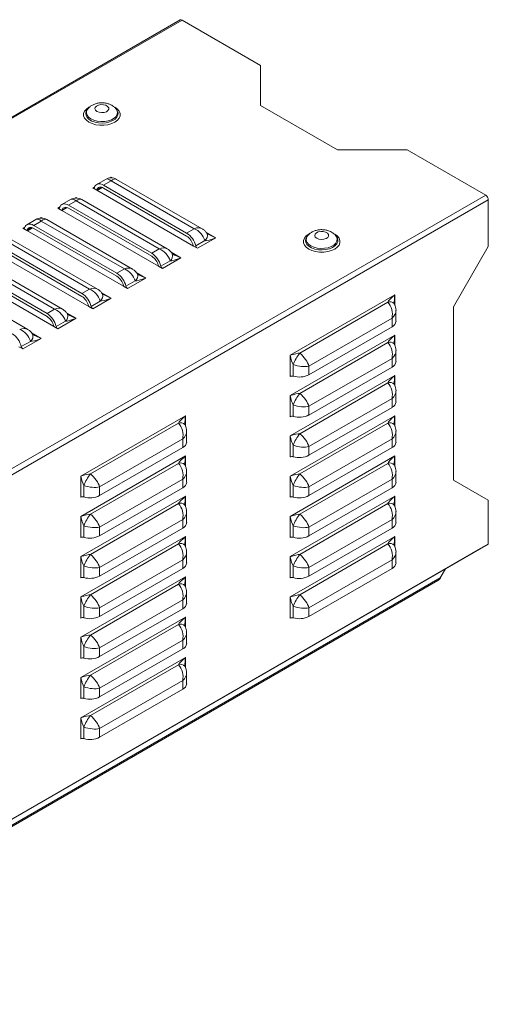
# Model space of a CAD drawing. Header units: millimetres. Extents: x -191 to 546, y -208 to 502.
# Tile 6 of 8: x 356 to 546, y -190 to 209. Entities that reach past the tile are written whole.
import ezdxf

# ---------------------------------------------------------------- set-up
doc = ezdxf.new("R2010")
doc.units = ezdxf.units.MM

msp = doc.modelspace()

# ---------------------------------------------------------------- linework, layer by layer
at = {"color": 7, "linetype": 'Continuous', "lineweight": 15}
for p, q in [((420.82, 209.06), (103.33, 25.78)), ((104.08, 25.7), (421.57, 208.99)), ((421.57, 208.99), (453.39, 190.62)), ((453.39, 190.62), (453.39, 174.29)), ((383.04, 172.57), (382.95, 172.46)), ((383.3, 172.91), (383.04, 172.57)), ((395.04, 172.57), (394.78, 172.91)), ((453.39, 174.29), (484.5, 156.33)), ((484.5, 156.33), (512.78, 156.33)), ((512.78, 156.33), (544.6, 137.96)), ((390.5, 144.39), (386.95, 142.34)), ((392.75, 143.83), (389.7, 142.07)), ((426.43, 124.39), (392.75, 143.83)), ((429.68, 124.37), (395, 144.39)), ((386.95, 139.98), (385.33, 140.92)), ((386.95, 139.98), (426.13, 117.36)), ((387.12, 139.88), (389.2, 141.08)), ((389.7, 142.07), (423.38, 122.63)), ((389.7, 140.84), (423.38, 121.4)), ((227.11, -45.32), (544.6, 137.96)), ((228.17, -47.16), (545.66, 136.12)), ((376.36, 136.23), (372.81, 134.18)), ((415.54, 116.21), (380.86, 136.23)), ((545.66, 136.12), (545.66, 117.14)), ((372.81, 131.82), (371.19, 132.76)), ((372.81, 131.82), (411.99, 109.2)), ((372.98, 131.72), (375.06, 132.92)), ((378.61, 135.67), (375.56, 133.91)), ((375.56, 133.91), (409.24, 114.46)), ((375.56, 132.68), (409.24, 113.24)), ((412.29, 116.22), (378.61, 135.67)), ((362.22, 128.06), (358.67, 126.01)), ((401.4, 108.04), (366.72, 128.06)), ((358.66, 123.66), (357.04, 124.59)), ((358.84, 123.56), (360.91, 124.75)), ((364.47, 127.5), (361.42, 125.74)), ((361.42, 125.74), (395.1, 106.3)), ((361.42, 124.52), (395.1, 105.07)), ((398.15, 108.06), (364.47, 127.5)), ((423.38, 122.63), (426.43, 124.39)), ((387.26, 99.88), (352.58, 119.9)), ((358.66, 123.66), (397.85, 101.03)), ((435.18, 120.71), (427.75, 116.43)), ((431.7, 122.35), (431.66, 122.42)), ((472.13, 121.14), (472.05, 121.03)), ((472.39, 121.48), (472.13, 121.14)), ((484.14, 121.14), (483.88, 121.48)), ((347.27, 117.58), (380.95, 98.13)), ((347.27, 116.35), (380.95, 96.91)), ((384.01, 99.9), (350.33, 119.34)), ((409.24, 114.46), (412.29, 116.22)), ((427.75, 116.43), (426.13, 117.36)), ((430.81, 119.53), (427.08, 117.38)), ((545.66, 117.14), (531.52, 92.64)), ((344.52, 115.49), (383.71, 92.87)), ((421.04, 112.55), (413.61, 108.26)), ((417.56, 114.19), (417.52, 114.26)), ((333.13, 109.41), (366.81, 89.97)), ((333.13, 108.19), (366.81, 88.74)), ((369.86, 91.73), (336.18, 111.17)), ((373.11, 91.71), (338.43, 111.74)), ((395.1, 106.3), (398.15, 108.06)), ((413.61, 108.26), (411.99, 109.2)), ((416.66, 111.37), (412.94, 109.22)), ((330.38, 107.33), (369.57, 84.71)), ((406.89, 104.38), (399.47, 100.1)), ((403.42, 106.02), (403.38, 106.09)), ((358.97, 83.55), (324.29, 103.57)), ((380.95, 98.13), (384.01, 99.9)), ((399.47, 100.1), (397.85, 101.03)), ((402.52, 103.2), (398.8, 101.05)), ((392.75, 96.22), (385.33, 91.93)), ((389.28, 97.86), (389.23, 97.93)), ((465.41, 73.05), (507.83, 97.54)), ((385.33, 91.93), (383.71, 92.87)), ((388.38, 95.04), (384.66, 92.89)), ((469.26, 73.93), (504.96, 94.54)), ((531.52, 92.64), (531.52, 22.42)), ((366.81, 89.97), (369.86, 91.73)), ((378.61, 88.06), (371.19, 83.77)), ((375.13, 89.69), (375.09, 89.76)), ((506.64, 88.13), (472.96, 68.69)), ((506.64, 84.61), (506.64, 88.13)), ((508.25, 86.85), (508.25, 91.24)), ((371.19, 83.77), (369.57, 84.71)), ((374.24, 86.87), (370.51, 84.72)), ((506.64, 84.61), (472.96, 65.17)), ((364.47, 79.89), (357.04, 75.61)), ((360.99, 81.53), (360.95, 81.6)), ((465.41, 56.72), (507.83, 81.21)), ((357.04, 75.61), (355.42, 76.54)), ((360.1, 78.71), (356.37, 76.56)), ((469.26, 57.6), (504.96, 78.21)), ((465.41, 64.48), (465.41, 73.05)), ((508.25, 70.52), (508.25, 74.91)), ((466.57, 64.58), (466.57, 69.27)), ((506.64, 71.8), (472.96, 52.36)), ((472.96, 68.69), (472.96, 65.17)), ((506.64, 68.28), (472.96, 48.84)), ((506.64, 68.28), (506.64, 71.8)), ((465.41, 40.39), (507.83, 64.88)), ((469.26, 41.27), (504.96, 61.88)), ((465.41, 48.15), (465.41, 56.72)), ((508.25, 54.19), (508.25, 58.58)), ((466.57, 48.25), (466.57, 52.94)), ((506.64, 55.47), (472.96, 36.03)), ((472.96, 52.36), (472.96, 48.84)), ((506.64, 51.95), (472.96, 32.5)), ((506.64, 51.95), (506.64, 55.47)), ((380.55, 24.07), (422.98, 48.56)), ((465.41, 24.06), (507.83, 48.55)), ((384.41, 24.95), (420.11, 45.56)), ((469.26, 24.94), (504.96, 45.55)), ((423.4, 37.87), (423.4, 42.26)), ((465.41, 31.82), (465.41, 40.39)), ((508.25, 37.86), (508.25, 42.25)), ((421.79, 39.15), (388.11, 19.71)), ((421.79, 35.62), (421.79, 39.15)), ((466.57, 31.92), (466.57, 36.61)), ((506.64, 39.14), (472.96, 19.7)), ((472.96, 36.03), (472.96, 32.5)), ((506.64, 35.62), (506.64, 39.14)), ((380.55, 7.74), (422.98, 32.23)), ((421.79, 35.62), (388.11, 16.18)), ((465.41, 7.73), (507.83, 32.22)), ((506.64, 35.62), (472.96, 16.17)), ((384.41, 8.62), (420.11, 29.23)), ((469.26, 8.61), (504.96, 29.22)), ((380.55, 15.49), (380.55, 24.07)), ((423.4, 21.54), (423.4, 25.93)), ((465.41, 15.49), (465.41, 24.06)), ((508.25, 21.53), (508.25, 25.92)), ((381.72, 15.6), (381.72, 20.29)), ((421.79, 22.82), (388.11, 3.37)), ((421.79, 19.29), (421.79, 22.82)), ((466.57, 15.59), (466.57, 20.28)), ((506.64, 22.81), (472.96, 3.37)), ((506.64, 19.29), (506.64, 22.81)), ((531.52, 22.42), (545.66, 14.25)), ((388.11, 19.71), (388.11, 16.18)), ((421.79, 19.29), (388.11, -0.15)), ((472.96, 19.7), (472.96, 16.17)), ((506.64, 19.29), (472.96, -0.16)), ((380.55, -8.59), (422.98, 15.9)), ((384.41, -7.71), (420.11, 12.9)), ((465.41, -8.6), (507.83, 15.89)), ((469.26, -7.72), (504.96, 12.89)), ((545.66, 14.25), (545.66, -3.51)), ((423.4, 5.21), (423.4, 9.6)), ((508.25, 5.2), (508.25, 9.59)), ((380.55, -0.84), (380.55, 7.74)), ((421.79, 6.49), (388.11, -12.96)), ((421.79, 2.96), (421.79, 6.49)), ((465.41, -0.84), (465.41, 7.73)), ((506.64, 6.48), (472.96, -12.96)), ((506.64, 2.96), (506.64, 6.48)), ((381.72, -0.73), (381.72, 3.96)), ((388.11, 3.37), (388.11, -0.15)), ((421.79, 2.96), (388.11, -16.48)), ((466.57, -0.74), (466.57, 3.95)), ((472.96, 3.37), (472.96, -0.16)), ((506.64, 2.96), (472.96, -16.49)), ((228.17, -186.79), (545.66, -3.51)), ((380.55, -24.92), (422.98, -0.43)), ((384.41, -24.04), (420.11, -3.43)), ((465.41, -24.93), (507.83, -0.44)), ((469.26, -24.05), (504.96, -3.44)), ((224.99, -188.63), (542.48, -5.34)), ((423.4, -11.12), (423.4, -6.73)), ((508.25, -11.13), (508.25, -6.74)), ((542.48, -5.34), (542.48, -5.34)), ((380.55, -17.17), (380.55, -8.59)), ((421.79, -9.84), (388.11, -29.29)), ((421.79, -13.37), (421.79, -9.84)), ((465.41, -17.18), (465.41, -8.6)), ((506.64, -9.85), (472.96, -29.29)), ((506.64, -13.38), (506.64, -9.85)), ((381.72, -17.06), (381.72, -12.37)), ((388.11, -12.96), (388.11, -16.48)), ((421.79, -13.37), (388.11, -32.81)), ((466.57, -17.07), (466.57, -12.38)), ((472.96, -12.96), (472.96, -16.49)), ((506.64, -13.38), (472.96, -32.82)), ((528.34, -13.51), (526.22, -17.18)), ((227.11, -189.85), (526.22, -17.18)), ((227.55, -190.11), (525.16, -18.3)), ((380.55, -41.26), (422.98, -16.76)), ((384.41, -40.37), (420.11, -19.76)), ((423.4, -27.45), (423.4, -23.06)), ((380.55, -33.5), (380.55, -24.92)), ((421.79, -26.17), (388.11, -45.62)), ((421.79, -29.7), (421.79, -26.17)), ((465.41, -33.51), (465.41, -24.93)), ((381.72, -33.39), (381.72, -28.7)), ((388.11, -29.29), (388.11, -32.81)), ((421.79, -29.7), (388.11, -49.14)), ((466.57, -33.4), (466.57, -28.71)), ((472.96, -29.29), (472.96, -32.82)), ((380.55, -57.59), (422.98, -33.09)), ((384.41, -56.7), (420.11, -36.1)), ((423.4, -43.78), (423.4, -39.39)), ((380.55, -49.83), (380.55, -41.26)), ((421.79, -42.51), (388.11, -61.95)), ((421.79, -46.03), (421.79, -42.51)), ((381.72, -49.72), (381.72, -45.03)), ((388.11, -45.62), (388.11, -49.14)), ((421.79, -46.03), (388.11, -65.47)), ((380.55, -73.92), (422.98, -49.42)), ((384.41, -73.03), (420.11, -52.43)), ((423.4, -60.11), (423.4, -55.73)), ((380.55, -66.16), (380.55, -57.59)), ((421.79, -58.84), (388.11, -78.28)), ((421.79, -62.36), (421.79, -58.84)), ((381.72, -66.05), (381.72, -61.36)), ((388.11, -61.95), (388.11, -65.47)), ((421.79, -62.36), (388.11, -81.8)), ((380.55, -82.49), (380.55, -73.92)), ((381.72, -82.38), (381.72, -77.7)), ((388.11, -78.28), (388.11, -81.8))]:
    msp.add_line(p, q, dxfattribs=at)
at = {"color": 8, "linetype": 'Continuous', "lineweight": 15}
for p, q in [((392.36, 144.98), (392.75, 145.21)), ((392.75, 145.21), (393.15, 144.98)), ((385.33, 140.92), (386.11, 141.37)), ((387.01, 140.14), (388.83, 141.19)), ((378.21, 136.81), (378.61, 137.04)), ((378.61, 137.04), (379.01, 136.81)), ((371.19, 132.76), (371.97, 133.21)), ((372.87, 131.97), (374.69, 133.02)), ((364.07, 128.65), (364.47, 128.88)), ((364.47, 128.88), (364.86, 128.65)), ((357.04, 124.59), (357.82, 125.04)), ((358.73, 123.81), (360.55, 124.86)), ((431.23, 122.99), (435.18, 120.71)), ((417.09, 114.83), (421.04, 112.55)), ((402.95, 106.66), (406.89, 104.38)), ((388.81, 98.5), (392.75, 96.22)), ((507.83, 97.54), (507.83, 93.3)), ((374.66, 90.33), (378.61, 88.06)), ((360.52, 82.17), (364.47, 79.89)), ((507.83, 81.21), (507.83, 76.97)), ((507.83, 64.88), (507.83, 60.64)), ((422.98, 48.56), (422.98, 44.32)), ((507.83, 48.55), (507.83, 44.31)), ((422.98, 32.23), (422.98, 27.99)), ((507.83, 32.22), (507.83, 27.98)), ((422.98, 15.9), (422.98, 11.66)), ((507.83, 15.89), (507.83, 11.65)), ((422.98, -0.43), (422.98, -4.68)), ((507.83, -0.44), (507.83, -4.68)), ((422.98, -16.76), (422.98, -21.01)), ((422.98, -33.09), (422.98, -37.34)), ((422.98, -49.42), (422.98, -53.67))]:
    msp.add_line(p, q, dxfattribs=at)
at = {"color": 8, "linetype": 'Continuous', "lineweight": 15, "flags": 128}
for points in [[(384.05, 173.8), (383.78, 173.65), (382.74, 172.9), (382.01, 172.04), (381.64, 171.1), (381.64, 170.13), (382.01, 169.2), (382.74, 168.33), (383.78, 167.58), (385.08, 166.98), (386.58, 166.56), (388.21, 166.35), (389.87, 166.35), (391.5, 166.56), (393, 166.98), (394.3, 167.58), (395.34, 168.33), (396.07, 169.2), (396.44, 170.13), (396.44, 171.1), (396.07, 172.04), (395.34, 172.9), (394.3, 173.65), (394.3, 173.65)], [(382.95, 172.46), (382.69, 172.01), (382.47, 171.13), (382.6, 170.26), (383.08, 169.42), (383.88, 168.67), (384.96, 168.05), (386.26, 167.58), (387.71, 167.31), (389.23, 167.23), (390.74, 167.36), (392.16, 167.68), (393.41, 168.19), (394.43, 168.85), (395.15, 169.62), (395.55, 170.47), (395.59, 171.36), (395.28, 172.22), (395.04, 172.57)], [(394.77, 172.93), (395.04, 172.51), (395.32, 171.65), (395.23, 170.78), (394.77, 169.94), (393.99, 169.19), (392.92, 168.57), (391.62, 168.12), (390.17, 167.86), (388.66, 167.81), (387.17, 167.97), (385.79, 168.33), (384.59, 168.87), (383.66, 169.55), (383.04, 170.35), (382.76, 171.21), (382.85, 172.09), (383.31, 172.92), (383.33, 172.95)], [(473.15, 122.37), (472.87, 122.22), (471.83, 121.47), (471.11, 120.6), (470.74, 119.66), (470.74, 118.7), (471.11, 117.76), (471.83, 116.9), (472.87, 116.14), (474.18, 115.54), (475.68, 115.13), (477.3, 114.91), (478.97, 114.91), (480.59, 115.13), (482.1, 115.54), (483.4, 116.14), (484.44, 116.9), (485.16, 117.76), (485.53, 118.7), (485.53, 119.66), (485.16, 120.6), (484.44, 121.47), (483.4, 122.22), (483.4, 122.22)], [(472.05, 121.03), (471.78, 120.57), (471.56, 119.7), (471.69, 118.82), (472.17, 117.99), (472.98, 117.24), (474.06, 116.61), (475.36, 116.15), (476.81, 115.87), (478.33, 115.8), (479.84, 115.92), (481.26, 116.25), (482.51, 116.75), (483.52, 117.41), (484.25, 118.19), (484.64, 119.04), (484.69, 119.92), (484.38, 120.78), (484.14, 121.14)], [(483.86, 121.5), (484.14, 121.08), (484.41, 120.22), (484.32, 119.34), (483.87, 118.51), (483.09, 117.76), (482.01, 117.14), (480.72, 116.69), (479.27, 116.43), (477.76, 116.38), (476.26, 116.53), (474.88, 116.89), (473.69, 117.43), (472.75, 118.12), (472.13, 118.92), (471.86, 119.78), (471.95, 120.65), (472.4, 121.49), (472.42, 121.51)]]:
    msp.add_lwpolyline(points, dxfattribs=at)
at = {"color": 7, "linetype": 'Continuous', "lineweight": 15, "flags": 128}
for points in [[(387.04, 171.91), (387.9, 171.57), (388.91, 171.44), (389.94, 171.52), (390.84, 171.81), (391.51, 172.27), (391.84, 172.84), (391.79, 173.44), (391.37, 173.99), (390.64, 174.41), (389.69, 174.65), (388.65, 174.68), (387.67, 174.49), (386.87, 174.11), (386.36, 173.58), (386.22, 172.99), (386.46, 172.41), (387.04, 171.91)], [(386, 141.1), (385.96, 141), (385.9, 140.93), (385.83, 140.87), (385.74, 140.84), (385.65, 140.82), (385.55, 140.83), (385.44, 140.87), (385.33, 140.92)], [(389.7, 142.07), (389.09, 142.37), (388.5, 142.54), (387.93, 142.6), (387.41, 142.53), (386.95, 142.34), (386.55, 142.03), (386.23, 141.61), (386, 141.1)], [(389.7, 140.84), (389.26, 141.06), (388.83, 141.19), (388.42, 141.23), (388.04, 141.18), (387.7, 141.04), (387.41, 140.82), (387.18, 140.51), (387.01, 140.14)], [(371.86, 132.93), (371.82, 132.84), (371.76, 132.76), (371.69, 132.71), (371.6, 132.67), (371.51, 132.66), (371.4, 132.67), (371.3, 132.7), (371.19, 132.76)], [(375.56, 133.91), (374.95, 134.2), (374.36, 134.38), (373.79, 134.43), (373.27, 134.37), (372.81, 134.18), (372.41, 133.87), (372.09, 133.45), (371.86, 132.93)], [(375.56, 132.68), (375.12, 132.9), (374.68, 133.03), (374.27, 133.07), (373.89, 133.02), (373.56, 132.88), (373.27, 132.65), (373.04, 132.35), (372.87, 131.97)], [(357.72, 124.77), (357.67, 124.67), (357.62, 124.6), (357.54, 124.54), (357.46, 124.51), (357.36, 124.49), (357.26, 124.5), (357.15, 124.54), (357.04, 124.59)], [(361.42, 125.74), (360.81, 126.04), (360.21, 126.22), (359.65, 126.27), (359.13, 126.2), (358.66, 126.01), (358.27, 125.7), (357.95, 125.29), (357.72, 124.77)], [(361.42, 124.52), (360.97, 124.73), (360.54, 124.86), (360.13, 124.9), (359.75, 124.85), (359.42, 124.71), (359.13, 124.49), (358.9, 124.18), (358.73, 123.81)], [(476.14, 120.48), (476.99, 120.14), (478.01, 120), (479.03, 120.09), (479.94, 120.38), (480.6, 120.84), (480.93, 121.41), (480.89, 122.01), (480.47, 122.55), (479.73, 122.98), (478.78, 123.22), (477.75, 123.25), (476.76, 123.06), (475.96, 122.67), (475.46, 122.15), (475.31, 121.56), (475.55, 120.97), (476.14, 120.48)]]:
    msp.add_lwpolyline(points, dxfattribs=at)
at = {"color": 7, "linetype": 'Continuous', "lineweight": 15}
for centre, radius, start, end in [((421.13, 208.37), 0.754, 54.382, 114.3079), ((392.75, 140.49), 4.5, 59.8703, 120.4246), ((385.79, 140.54), 1.29, 334.3039, 341.6263), ((378.61, 132.33), 4.5, 59.8703, 120.4246), ((543.36, 136.02), 2.31, 2.6053, 57.3947), ((371.64, 132.38), 1.29, 334.3039, 341.6263), ((364.47, 124.17), 4.5, 59.8703, 120.4246), ((357.5, 124.22), 1.29, 334.3039, 341.6263), ((418.7, 115.4), 8.61, 13.3207, 57.0827), ((419.98, 116.14), 6.26, 13.3207, 57.0827), ((429.59, 118.44), 3.62, 193.5802, 197.2614), ((428.61, 117.74), 1.57, 193.3209, 237.0826), ((404.56, 107.23), 8.61, 13.3207, 57.0827), ((405.84, 107.98), 6.26, 13.3207, 57.0827), ((415.45, 110.27), 3.62, 193.5802, 197.2614), ((414.46, 109.58), 1.57, 193.3209, 237.0826), ((390.42, 99.07), 8.61, 13.3207, 57.0827), ((391.69, 99.82), 6.26, 13.3207, 57.0827), ((401.31, 102.11), 3.62, 193.5802, 197.2614), ((400.32, 101.41), 1.57, 193.3209, 237.0826), ((376.27, 90.9), 8.61, 13.3207, 57.0827), ((377.55, 91.65), 6.26, 13.3207, 57.0827), ((387.16, 93.94), 3.62, 193.5802, 197.2614), ((386.18, 93.25), 1.57, 193.3209, 237.0826), ((362.13, 82.74), 8.61, 13.3207, 57.0827), ((363.41, 83.49), 6.26, 13.3207, 57.0827), ((373.02, 85.78), 3.62, 193.5802, 197.2614), ((372.04, 85.09), 1.57, 193.3209, 237.0826), ((505.46, 87.16), 2.81, 294.8625, 353.8174), ((347.99, 74.58), 8.61, 13.3207, 57.0827), ((357.89, 76.92), 1.57, 193.3209, 237.0826), ((483.67, 62.51), 18.39, 141.5862, 158.4139), ((505.46, 70.83), 2.81, 294.8625, 353.8174), ((466.12, 63.08), 1.57, 73.3233, 117.0777), ((469.04, 72.84), 8.61, 253.3235, 297.0781), ((483.67, 46.18), 18.39, 141.5861, 158.414), ((505.46, 54.5), 2.81, 294.8625, 353.8174), ((466.12, 46.75), 1.57, 73.3233, 117.0777), ((469.04, 56.51), 8.61, 253.3235, 297.0781), ((483.67, 29.85), 18.39, 141.5861, 158.414), ((420.61, 38.17), 2.81, 294.8624, 353.8175), ((505.46, 38.16), 2.81, 294.8625, 353.8174), ((466.12, 30.42), 1.57, 73.3233, 117.0777), ((469.04, 40.17), 8.61, 253.3235, 297.0781), ((398.82, 13.52), 18.39, 141.5861, 158.4139), ((483.67, 13.51), 18.39, 141.5861, 158.414), ((420.61, 21.84), 2.81, 294.8624, 353.8175), ((505.46, 21.83), 2.81, 294.8625, 353.8174), ((384.19, 23.85), 8.61, 253.3237, 297.078), ((469.04, 23.84), 8.61, 253.3235, 297.0781), ((381.27, 14.1), 1.57, 73.3225, 117.079), ((466.12, 14.09), 1.57, 73.3233, 117.0777), ((398.82, -2.81), 18.39, 141.586, 158.4139), ((483.67, -2.82), 18.39, 141.5861, 158.414), ((420.61, 5.51), 2.81, 294.8624, 353.8175), ((505.46, 5.5), 2.81, 294.8625, 353.8174), ((381.27, -2.23), 1.57, 73.3225, 117.079), ((384.19, 7.52), 8.61, 253.3237, 297.078), ((466.12, -2.24), 1.57, 73.3233, 117.0777), ((469.04, 7.51), 8.61, 253.3235, 297.0781), ((398.82, -19.14), 18.39, 141.586, 158.4139), ((483.67, -19.15), 18.39, 141.5861, 158.4139), ((420.61, -10.82), 2.81, 294.8624, 353.8175), ((505.46, -10.83), 2.81, 294.8625, 353.8174), ((381.27, -18.56), 1.57, 73.3225, 117.079), ((384.19, -8.81), 8.61, 253.3237, 297.078), ((466.12, -18.57), 1.57, 73.3233, 117.0777), ((469.04, -8.82), 8.61, 253.3235, 297.0781), ((398.82, -35.47), 18.39, 141.586, 158.4139), ((420.61, -27.15), 2.81, 294.8624, 353.8175), ((483.67, -35.48), 18.39, 141.5861, 158.4139), ((381.27, -34.89), 1.57, 73.3225, 117.079), ((384.19, -25.14), 8.61, 253.3237, 297.078), ((466.12, -34.9), 1.57, 73.3233, 117.0777), ((469.04, -25.15), 8.61, 253.3235, 297.0781), ((398.82, -51.8), 18.39, 141.586, 158.4139), ((420.61, -43.48), 2.81, 294.8624, 353.8175), ((381.27, -51.22), 1.57, 73.3225, 117.079), ((384.19, -41.47), 8.61, 253.3237, 297.078), ((398.82, -68.13), 18.39, 141.586, 158.4139), ((420.61, -59.81), 2.81, 294.8624, 353.8175), ((381.27, -67.55), 1.57, 73.3225, 117.079), ((384.19, -57.8), 8.61, 253.3237, 297.078), ((398.82, -84.46), 18.39, 141.5861, 158.4139), ((381.27, -83.89), 1.57, 73.3225, 117.079), ((384.19, -74.13), 8.61, 253.3237, 297.078)]:
    msp.add_arc(centre, radius, start, end, dxfattribs=at)
at = {"color": 8, "linetype": 'Continuous', "lineweight": 15}
for centre, radius, start, end in [((429.26, 121.57), 2.56, 307.0425, 17.6741), ((415.12, 113.41), 2.56, 307.0401, 17.6764), ((400.98, 105.25), 2.56, 307.042, 17.6742), ((386.84, 97.08), 2.56, 307.0415, 17.675), ((505.85, 92.45), 2.28, 42.3784, 112.9408), ((372.7, 88.92), 2.56, 307.0415, 17.675), ((358.55, 80.75), 2.56, 307.042, 17.6742), ((505.85, 76.12), 2.28, 42.3784, 112.941), ((505.85, 59.79), 2.28, 42.3783, 112.941), ((420.99, 43.46), 2.28, 42.376, 112.9432), ((505.85, 43.45), 2.28, 42.3782, 112.9411), ((420.99, 27.13), 2.28, 42.376, 112.9434), ((505.85, 27.12), 2.28, 42.3782, 112.9411), ((420.99, 10.8), 2.28, 42.3758, 112.9434), ((505.85, 10.79), 2.28, 42.3781, 112.9411), ((420.99, -5.53), 2.28, 42.3758, 112.9435), ((505.85, -5.54), 2.28, 42.3781, 112.9411), ((420.99, -21.86), 2.28, 42.3758, 112.9435), ((420.99, -38.19), 2.28, 42.3757, 112.9435), ((420.99, -54.52), 2.28, 42.3757, 112.9435)]:
    msp.add_arc(centre, radius, start, end, dxfattribs=at)
for centre, major_axis, ratio, start_param, end_param in [((392.75, 139.34), (-2.1, 5.12), 0.465823, 5.560475, 6.345792), ((392.75, 146.02), (3.16, 2.74), 0.148938, 4.500278, 4.583971), ((392.75, 146.02), (3.16, -2.74), 0.148938, 4.840807, 4.9245), ((392.75, 139.34), (2.1, 5.12), 0.465823, 6.220579, 7.005896), ((378.61, 131.18), (-2.1, 5.12), 0.465823, 5.560475, 6.345792), ((378.61, 137.86), (3.16, 2.74), 0.148938, 4.500278, 4.583971), ((378.61, 137.86), (3.16, -2.74), 0.148938, 4.840807, 4.9245), ((378.61, 131.18), (2.1, 5.12), 0.465823, 6.220579, 7.005896), ((364.47, 123.01), (-2.1, 5.12), 0.465823, 5.560475, 6.345792), ((364.47, 129.69), (3.16, 2.74), 0.148938, 4.500278, 4.583971), ((364.47, 129.69), (3.16, -2.74), 0.148938, 4.840807, 4.9245), ((364.47, 123.01), (2.1, 5.12), 0.465823, 6.220579, 7.005896), ((426.43, 119.9), (3.64, 4.2), 0.668806, 0.130801, 0.913735), ((435.18, 121.53), (4.59, -1.88), 0.152602, 3.984067, 4.774996), ((412.29, 111.73), (3.64, 4.2), 0.668806, 0.130801, 0.913735), ((421.04, 113.37), (4.59, -1.88), 0.152602, 3.984067, 4.774996), ((398.15, 103.57), (3.64, 4.2), 0.668806, 0.130801, 0.913735), ((406.89, 105.2), (4.59, -1.88), 0.152602, 3.984067, 4.774996), ((384.01, 95.4), (3.64, 4.2), 0.668806, 0.130801, 0.913735), ((392.75, 97.04), (4.59, -1.88), 0.152602, 3.984067, 4.774996), ((508.54, 97.14), (0.66, 4.51), 0.166895, 1.504532, 2.326704), ((369.86, 87.24), (3.64, 4.2), 0.668806, 0.130801, 0.913735), ((378.61, 88.87), (4.59, -1.88), 0.152602, 3.984067, 4.774996), ((502.75, 90.38), (5.36, 1.74), 0.69911, 5.275173, 6.058139), ((355.72, 79.08), (3.64, 4.2), 0.668806, 0.130801, 0.913735), ((364.47, 80.71), (4.59, -1.88), 0.152602, 3.984067, 4.774996), ((508.54, 80.81), (0.66, 4.51), 0.166895, 1.504532, 2.326704), ((502.75, 74.05), (5.36, 1.74), 0.69911, 5.275173, 6.058139), ((508.54, 64.47), (0.66, 4.51), 0.166895, 1.504532, 2.326704), ((502.75, 57.72), (5.36, 1.74), 0.69911, 5.275173, 6.058139), ((423.69, 48.15), (0.66, 4.51), 0.166895, 1.504532, 2.326704), ((508.54, 48.14), (0.66, 4.51), 0.166895, 1.504532, 2.326704), ((417.9, 41.39), (5.36, 1.74), 0.69911, 5.275173, 6.058139), ((502.75, 41.39), (5.36, 1.74), 0.69911, 5.275173, 6.058139), ((423.69, 31.82), (0.66, 4.51), 0.166895, 1.504532, 2.326704), ((508.54, 31.81), (0.66, 4.51), 0.166895, 1.504532, 2.326704), ((417.9, 25.06), (5.36, 1.74), 0.69911, 5.275173, 6.058139), ((502.75, 25.05), (5.36, 1.74), 0.69911, 5.275173, 6.058139), ((423.69, 15.49), (0.66, 4.51), 0.166895, 1.504532, 2.326704), ((508.54, 15.48), (0.66, 4.51), 0.166895, 1.504532, 2.326704), ((417.9, 8.73), (5.36, 1.74), 0.69911, 5.275173, 6.058139), ((502.75, 8.72), (5.36, 1.74), 0.69911, 5.275173, 6.058139), ((423.69, -0.84), (0.66, 4.51), 0.166895, 1.504532, 2.326704), ((508.54, -0.85), (0.66, 4.51), 0.166895, 1.504532, 2.326704), ((417.9, -7.6), (5.36, 1.74), 0.69911, 5.275173, 6.058139), ((502.75, -7.61), (5.36, 1.74), 0.69911, 5.275173, 6.058139), ((423.69, -17.17), (0.66, 4.51), 0.166895, 1.504532, 2.326704), ((417.9, -23.93), (5.36, 1.74), 0.69911, 5.275173, 6.058139), ((423.69, -33.5), (0.66, 4.51), 0.166895, 1.504532, 2.326704), ((417.9, -40.26), (5.36, 1.74), 0.69911, 5.275173, 6.058139), ((423.69, -49.83), (0.66, 4.51), 0.166895, 1.504532, 2.326704), ((417.9, -56.59), (5.36, 1.74), 0.69911, 5.275173, 6.058139)]:
    msp.add_ellipse(centre, major_axis=major_axis, ratio=ratio, start_param=start_param, end_param=end_param, dxfattribs=at)
at = {"color": 7, "linetype": 'Continuous', "lineweight": 15}
for centre, major_axis, ratio, start_param, end_param in [((426.43, 119.9), (-3.64, 4.2), 0.668806, 4.11142, 5.36945), ((435.18, 121.53), (4.59, 1.88), 0.152602, 3.391753, 4.649782), ((412.29, 111.73), (-3.64, 4.2), 0.668806, 4.11142, 5.36945), ((421.04, 113.37), (4.59, 1.88), 0.152602, 3.391753, 4.649782), ((398.15, 103.57), (-3.64, 4.2), 0.668806, 4.11142, 5.36945), ((406.89, 105.2), (4.59, 1.88), 0.152602, 3.391753, 4.649782), ((384.01, 95.4), (-3.64, 4.2), 0.668806, 4.11142, 5.36945), ((392.75, 97.04), (4.59, 1.88), 0.152602, 3.391753, 4.649782), ((508.54, 97.14), (3.57, 2.82), 0.166897, 1.637085, 2.895115), ((502.75, 90.38), (-1.18, 5.51), 0.699169, 4.149744, 5.407774), ((369.86, 87.24), (-3.64, 4.2), 0.668806, 4.11142, 5.36945), ((378.61, 88.87), (4.59, 1.88), 0.152602, 3.391753, 4.649782), ((355.72, 79.08), (-3.64, 4.2), 0.668806, 4.11142, 5.36945), ((364.47, 80.71), (4.59, 1.88), 0.152602, 3.391753, 4.649782), ((508.54, 80.81), (3.57, 2.82), 0.166897, 1.637085, 2.895115), ((502.75, 74.05), (-1.18, 5.51), 0.699169, 4.149744, 5.407774), ((466.11, 72.64), (3.6, 1.15), 0.161552, 0.458513, 1.716542), ((466.11, 72.64), (-0.8, 3.69), 0.161564, 1.425092, 2.683122), ((469.07, 70.94), (-3.64, 4.23), 0.40774, 3.849756, 5.107785), ((469.07, 70.94), (5.48, -1.04), 0.407626, 4.317043, 5.575073), ((508.54, 64.47), (3.57, 2.82), 0.166897, 1.637085, 2.895115), ((502.75, 57.72), (-1.18, 5.51), 0.699169, 4.149744, 5.407774), ((466.11, 56.31), (3.6, 1.15), 0.161552, 0.458513, 1.716542), ((466.11, 56.31), (-0.8, 3.69), 0.161564, 1.425092, 2.683122), ((469.07, 54.6), (-3.64, 4.23), 0.40774, 3.849756, 5.107785), ((469.07, 54.6), (5.48, -1.04), 0.407626, 4.317043, 5.575073), ((423.69, 48.15), (3.57, 2.82), 0.166897, 1.637085, 2.895115), ((508.54, 48.14), (3.57, 2.82), 0.166897, 1.637085, 2.895115), ((417.9, 41.39), (-1.18, 5.51), 0.699169, 4.149744, 5.407774), ((502.75, 41.39), (-1.18, 5.51), 0.699169, 4.149744, 5.407774), ((466.11, 39.98), (3.6, 1.15), 0.161552, 0.458513, 1.716542), ((466.11, 39.98), (-0.8, 3.69), 0.161564, 1.425092, 2.683122), ((469.07, 38.27), (-3.64, 4.23), 0.40774, 3.849756, 5.107785), ((469.07, 38.27), (5.48, -1.04), 0.407626, 4.317043, 5.575073), ((423.69, 31.82), (3.57, 2.82), 0.166897, 1.637085, 2.895115), ((508.54, 31.81), (3.57, 2.82), 0.166897, 1.637085, 2.895115), ((417.9, 25.06), (-1.18, 5.51), 0.699169, 4.149744, 5.407774), ((502.75, 25.05), (-1.18, 5.51), 0.699169, 4.149744, 5.407774), ((381.26, 23.66), (3.6, 1.15), 0.161552, 0.458513, 1.716542), ((381.26, 23.66), (-0.8, 3.69), 0.161564, 1.425092, 2.683122), ((384.22, 21.95), (-3.64, 4.23), 0.40774, 3.849756, 5.107785), ((466.11, 23.65), (3.6, 1.15), 0.161552, 0.458513, 1.716542), ((466.11, 23.65), (-0.8, 3.69), 0.161564, 1.425092, 2.683122), ((469.07, 21.94), (-3.64, 4.23), 0.40774, 3.849756, 5.107785), ((384.22, 21.95), (5.48, -1.04), 0.407626, 4.317043, 5.575073), ((469.07, 21.94), (5.48, -1.04), 0.407626, 4.317043, 5.575073), ((423.69, 15.49), (3.57, 2.82), 0.166897, 1.637085, 2.895115), ((417.9, 8.73), (-1.18, 5.51), 0.699169, 4.149744, 5.407774), ((508.54, 15.48), (3.57, 2.82), 0.166897, 1.637085, 2.895115), ((502.75, 8.72), (-1.18, 5.51), 0.699169, 4.149744, 5.407774), ((381.26, 7.33), (3.6, 1.15), 0.161552, 0.458513, 1.716542), ((384.22, 5.62), (-3.64, 4.23), 0.40774, 3.849756, 5.107785), ((466.11, 7.32), (3.6, 1.15), 0.161552, 0.458513, 1.716542), ((469.07, 5.61), (-3.64, 4.23), 0.40774, 3.849756, 5.107785), ((381.26, 7.33), (-0.8, 3.69), 0.161564, 1.425092, 2.683122), ((466.11, 7.32), (-0.8, 3.69), 0.161564, 1.425092, 2.683122), ((384.22, 5.62), (5.48, -1.04), 0.407626, 4.317043, 5.575073), ((469.07, 5.61), (5.48, -1.04), 0.407626, 4.317043, 5.575073), ((423.69, -0.84), (3.57, 2.82), 0.166897, 1.637085, 2.895115), ((417.9, -7.6), (-1.18, 5.51), 0.699169, 4.149744, 5.407774), ((508.54, -0.85), (3.57, 2.82), 0.166897, 1.637085, 2.895115), ((502.75, -7.61), (-1.18, 5.51), 0.699169, 4.149744, 5.407774), ((381.26, -9), (3.6, 1.15), 0.161552, 0.458513, 1.716542), ((384.22, -10.71), (-3.64, 4.23), 0.40774, 3.849756, 5.107785), ((466.11, -9.01), (3.6, 1.15), 0.161552, 0.458513, 1.716542), ((469.07, -10.72), (-3.64, 4.23), 0.40774, 3.849756, 5.107785), ((381.26, -9), (-0.8, 3.69), 0.161564, 1.425092, 2.683122), ((466.11, -9.01), (-0.8, 3.69), 0.161564, 1.425092, 2.683122), ((384.22, -10.71), (5.48, -1.04), 0.407626, 4.317043, 5.575073), ((469.07, -10.72), (5.48, -1.04), 0.407626, 4.317043, 5.575073), ((423.69, -17.17), (3.57, 2.82), 0.166897, 1.637085, 2.895115), ((417.9, -23.93), (-1.18, 5.51), 0.699169, 4.149744, 5.407774), ((525.16, -16.57), (1.06, 1.84), 0.577335, 3.92695, 4.71243), ((381.26, -25.33), (3.6, 1.15), 0.161552, 0.458513, 1.716542), ((381.26, -25.33), (-0.8, 3.69), 0.161564, 1.425092, 2.683122), ((384.22, -27.04), (-3.64, 4.23), 0.40774, 3.849756, 5.107785), ((466.11, -25.34), (3.6, 1.15), 0.161552, 0.458513, 1.716542), ((466.11, -25.34), (-0.8, 3.69), 0.161564, 1.425092, 2.683122), ((469.07, -27.05), (-3.64, 4.23), 0.40774, 3.849756, 5.107785), ((384.22, -27.04), (5.48, -1.04), 0.407626, 4.317043, 5.575073), ((469.07, -27.05), (5.48, -1.04), 0.407626, 4.317043, 5.575073), ((423.69, -33.5), (3.57, 2.82), 0.166897, 1.637085, 2.895115), ((417.9, -40.26), (-1.18, 5.51), 0.699169, 4.149744, 5.407774), ((381.26, -41.66), (3.6, 1.15), 0.161552, 0.458513, 1.716542), ((381.26, -41.66), (-0.8, 3.69), 0.161564, 1.425092, 2.683122), ((384.22, -43.37), (-3.64, 4.23), 0.40774, 3.849756, 5.107785), ((384.22, -43.37), (5.48, -1.04), 0.407626, 4.317043, 5.575073), ((423.69, -49.83), (3.57, 2.82), 0.166897, 1.637085, 2.895115), ((417.9, -56.59), (-1.18, 5.51), 0.699169, 4.149744, 5.407774), ((381.26, -57.99), (3.6, 1.15), 0.161552, 0.458513, 1.716542), ((381.26, -57.99), (-0.8, 3.69), 0.161564, 1.425092, 2.683122), ((384.22, -59.7), (-3.64, 4.23), 0.40774, 3.849756, 5.107785), ((384.22, -59.7), (5.48, -1.04), 0.407626, 4.317043, 5.575073), ((381.26, -74.33), (3.6, 1.15), 0.161552, 0.458513, 1.716542), ((381.26, -74.33), (-0.8, 3.69), 0.161564, 1.425092, 2.683122), ((384.22, -76.03), (-3.64, 4.23), 0.40774, 3.849756, 5.107785), ((384.22, -76.03), (5.48, -1.04), 0.407626, 4.317043, 5.575073)]:
    msp.add_ellipse(centre, major_axis=major_axis, ratio=ratio, start_param=start_param, end_param=end_param, dxfattribs=at)
for points, knots in [([(393.04, 174.42), (392.75, 174.57), (392.06, 174.93), (390.84, 175.28), (389.4, 175.46), (387.91, 175.4), (386.47, 175.09), (385.18, 174.54), (384.12, 173.84), (383.6, 173.24), (383.35, 172.96)], [0, 0, 0, 0, 0.09285, 0.223383, 0.357677, 0.494861, 0.636816, 0.768502, 0.893589, 1, 1, 1, 1]), ([(394.74, 172.93), (394.69, 173.01), (394.42, 173.41), (393.83, 173.91), (393.27, 174.27), (393.04, 174.42)], [0, 0, 0, 0, 0.126988, 0.636026, 1, 1, 1, 1]), ([(431.7, 122.35), (431.47, 122.69), (431.04, 123.34), (430.31, 124), (429.82, 124.27), (429.65, 124.36)], [0, 0, 0, 0, 0.427465, 0.801729, 1, 1, 1, 1]), ([(482.13, 122.98), (481.85, 123.13), (481.16, 123.49), (479.94, 123.85), (478.5, 124.03), (477, 123.97), (475.56, 123.65), (474.28, 123.11), (473.22, 122.41), (472.69, 121.81), (472.45, 121.53)], [0, 0, 0, 0, 0.092851, 0.223383, 0.357677, 0.494861, 0.636816, 0.768502, 0.893589, 1, 1, 1, 1]), ([(431.94, 122.25), (431.92, 122.26), (431.79, 122.32), (431.68, 122.41), (431.61, 122.48), (431.63, 122.46), (431.63, 122.46)], [0, 0, 0, 0, 0.112657, 0.570477, 0.928234, 1, 1, 1, 1]), ([(483.84, 121.49), (483.78, 121.57), (483.51, 121.97), (482.93, 122.48), (482.37, 122.83), (482.13, 122.98)], [0, 0, 0, 0, 0.126989, 0.636026, 1, 1, 1, 1]), ([(417.56, 114.18), (417.33, 114.53), (416.9, 115.18), (416.17, 115.84), (415.68, 116.1), (415.51, 116.2)], [0, 0, 0, 0, 0.4274645, 0.8017331, 1, 1, 1, 1]), ([(417.8, 114.09), (417.77, 114.1), (417.65, 114.16), (417.54, 114.25), (417.47, 114.31), (417.48, 114.3), (417.49, 114.3)], [0, 0, 0, 0, 0.1126327, 0.5704763, 0.9282338, 1, 1, 1, 1]), ([(403.42, 106.02), (403.19, 106.37), (402.76, 107.02), (402.02, 107.68), (401.53, 107.94), (401.36, 108.03)], [0, 0, 0, 0, 0.4274645, 0.801731, 1, 1, 1, 1]), ([(403.66, 105.92), (403.63, 105.94), (403.51, 106), (403.4, 106.08), (403.33, 106.15), (403.34, 106.14), (403.34, 106.13)], [0, 0, 0, 0, 0.112656, 0.570482, 0.928225, 1, 1, 1, 1]), ([(389.28, 97.85), (389.05, 98.2), (388.62, 98.85), (387.88, 99.51), (387.39, 99.78), (387.22, 99.87)], [0, 0, 0, 0, 0.4274645, 0.801731, 1, 1, 1, 1]), ([(389.51, 97.76), (389.49, 97.77), (389.37, 97.83), (389.26, 97.92), (389.19, 97.99), (389.2, 97.97), (389.2, 97.97)], [0, 0, 0, 0, 0.112645, 0.570476, 0.928234, 1, 1, 1, 1]), ([(508.24, 91.22), (508.25, 91.26), (508.29, 91.7), (508.14, 92.53), (507.85, 93.41), (507.59, 93.87), (507.53, 93.98)], [0, 0, 0, 0, 0.0367826, 0.4582082, 0.8645177, 1, 1, 1, 1]), ([(507.57, 93.89), (507.57, 93.89), (507.58, 93.88), (507.55, 94), (507.54, 94.15), (507.54, 94.22)], [0, 0, 0, 0, 0.193329, 0.573752, 1, 1, 1, 1]), ([(375.14, 89.69), (374.91, 90.04), (374.47, 90.69), (373.74, 91.35), (373.25, 91.61), (373.08, 91.7)], [0, 0, 0, 0, 0.4274645, 0.801731, 1, 1, 1, 1]), ([(375.37, 89.6), (375.35, 89.61), (375.22, 89.67), (375.11, 89.76), (375.05, 89.82), (375.06, 89.81), (375.06, 89.81)], [0, 0, 0, 0, 0.112657, 0.570477, 0.928234, 1, 1, 1, 1]), ([(360.99, 81.53), (360.76, 81.87), (360.33, 82.52), (359.6, 83.18), (359.11, 83.45), (358.94, 83.54)], [0, 0, 0, 0, 0.427466, 0.801733, 1, 1, 1, 1]), ([(361.23, 81.43), (361.2, 81.44), (361.08, 81.5), (360.97, 81.59), (360.9, 81.66), (360.91, 81.64), (360.92, 81.64)], [0, 0, 0, 0, 0.112656, 0.570471, 0.928225, 1, 1, 1, 1]), ([(508.24, 74.89), (508.25, 74.93), (508.29, 75.37), (508.14, 76.2), (507.85, 77.08), (507.59, 77.54), (507.53, 77.65)], [0, 0, 0, 0, 0.0367826, 0.4582078, 0.864517, 1, 1, 1, 1]), ([(507.57, 77.56), (507.57, 77.56), (507.58, 77.55), (507.55, 77.67), (507.54, 77.81), (507.54, 77.89)], [0, 0, 0, 0, 0.193332, 0.573753, 1, 1, 1, 1]), ([(508.24, 58.56), (508.25, 58.6), (508.29, 59.04), (508.14, 59.87), (507.85, 60.75), (507.59, 61.21), (507.53, 61.32)], [0, 0, 0, 0, 0.036782, 0.458208, 0.864517, 1, 1, 1, 1]), ([(507.57, 61.23), (507.57, 61.23), (507.58, 61.22), (507.55, 61.34), (507.54, 61.48), (507.54, 61.56)], [0, 0, 0, 0, 0.193329, 0.573752, 1, 1, 1, 1]), ([(423.39, 42.24), (423.39, 42.28), (423.44, 42.71), (423.28, 43.55), (422.99, 44.43), (422.74, 44.88), (422.67, 45)], [0, 0, 0, 0, 0.03678, 0.458207, 0.864518, 1, 1, 1, 1]), ([(422.72, 44.91), (422.72, 44.91), (422.72, 44.9), (422.7, 45.01), (422.69, 45.16), (422.69, 45.24)], [0, 0, 0, 0, 0.193332, 0.573759, 1, 1, 1, 1]), ([(508.24, 42.23), (508.25, 42.27), (508.29, 42.71), (508.14, 43.54), (507.85, 44.42), (507.59, 44.88), (507.53, 44.99)], [0, 0, 0, 0, 0.036782, 0.458208, 0.864517, 1, 1, 1, 1]), ([(507.57, 44.9), (507.57, 44.9), (507.58, 44.89), (507.55, 45.01), (507.54, 45.15), (507.54, 45.23)], [0, 0, 0, 0, 0.1933296, 0.5737516, 1, 1, 1, 1]), ([(423.39, 25.91), (423.39, 25.94), (423.44, 26.38), (423.28, 27.22), (422.99, 28.1), (422.74, 28.55), (422.67, 28.67)], [0, 0, 0, 0, 0.03678, 0.458207, 0.864517, 1, 1, 1, 1]), ([(422.72, 28.58), (422.72, 28.58), (422.72, 28.57), (422.7, 28.68), (422.69, 28.83), (422.69, 28.91)], [0, 0, 0, 0, 0.193334, 0.57376, 1, 1, 1, 1]), ([(508.24, 25.9), (508.25, 25.94), (508.29, 26.38), (508.14, 27.21), (507.85, 28.09), (507.59, 28.55), (507.53, 28.66)], [0, 0, 0, 0, 0.036782, 0.458208, 0.864517, 1, 1, 1, 1]), ([(507.57, 28.57), (507.57, 28.57), (507.58, 28.56), (507.55, 28.67), (507.54, 28.82), (507.54, 28.9)], [0, 0, 0, 0, 0.193329, 0.573752, 1, 1, 1, 1]), ([(423.39, 9.58), (423.39, 9.61), (423.44, 10.05), (423.28, 10.89), (422.99, 11.77), (422.74, 12.22), (422.67, 12.34)], [0, 0, 0, 0, 0.03678, 0.458207, 0.864517, 1, 1, 1, 1]), ([(422.72, 12.25), (422.72, 12.24), (422.72, 12.24), (422.7, 12.35), (422.69, 12.5), (422.69, 12.58)], [0, 0, 0, 0, 0.193332, 0.573759, 1, 1, 1, 1]), ([(508.24, 9.57), (508.25, 9.61), (508.29, 10.04), (508.14, 10.88), (507.85, 11.76), (507.59, 12.22), (507.53, 12.33)], [0, 0, 0, 0, 0.0367817, 0.4582082, 0.8645177, 1, 1, 1, 1]), ([(507.57, 12.24), (507.57, 12.24), (507.58, 12.23), (507.55, 12.34), (507.54, 12.49), (507.54, 12.57)], [0, 0, 0, 0, 0.193329, 0.573752, 1, 1, 1, 1]), ([(422.72, -4.08), (422.72, -4.09), (422.72, -4.09), (422.7, -3.98), (422.69, -3.83), (422.69, -3.75)], [0, 0, 0, 0, 0.193332, 0.573759, 1, 1, 1, 1]), ([(507.57, -4.09), (507.57, -4.09), (507.58, -4.1), (507.55, -3.99), (507.54, -3.84), (507.54, -3.76)], [0, 0, 0, 0, 0.193329, 0.573752, 1, 1, 1, 1]), ([(423.39, -6.75), (423.39, -6.72), (423.44, -6.28), (423.28, -5.45), (422.99, -4.56), (422.74, -4.11), (422.67, -3.99)], [0, 0, 0, 0, 0.03678, 0.458207, 0.864517, 1, 1, 1, 1]), ([(508.24, -6.76), (508.25, -6.73), (508.29, -6.29), (508.14, -5.45), (507.85, -4.57), (507.59, -4.12), (507.53, -4)], [0, 0, 0, 0, 0.036783, 0.458208, 0.864518, 1, 1, 1, 1]), ([(423.39, -23.08), (423.39, -23.05), (423.44, -22.61), (423.28, -21.78), (422.99, -20.89), (422.74, -20.44), (422.67, -20.32)], [0, 0, 0, 0, 0.03678, 0.458207, 0.864517, 1, 1, 1, 1]), ([(422.72, -20.41), (422.72, -20.42), (422.72, -20.42), (422.7, -20.31), (422.69, -20.16), (422.69, -20.09)], [0, 0, 0, 0, 0.193332, 0.573759, 1, 1, 1, 1]), ([(423.39, -39.41), (423.39, -39.38), (423.44, -38.94), (423.28, -38.11), (422.99, -37.22), (422.74, -36.77), (422.67, -36.66)], [0, 0, 0, 0, 0.036779, 0.458207, 0.864518, 1, 1, 1, 1]), ([(422.72, -36.75), (422.72, -36.75), (422.72, -36.75), (422.7, -36.64), (422.69, -36.49), (422.69, -36.42)], [0, 0, 0, 0, 0.193332, 0.573759, 1, 1, 1, 1]), ([(423.39, -55.74), (423.39, -55.71), (423.44, -55.27), (423.28, -54.44), (422.99, -53.55), (422.74, -53.1), (422.67, -52.99)], [0, 0, 0, 0, 0.03678, 0.458207, 0.864518, 1, 1, 1, 1]), ([(422.72, -53.08), (422.72, -53.08), (422.72, -53.08), (422.7, -52.97), (422.69, -52.82), (422.69, -52.75)], [0, 0, 0, 0, 0.193332, 0.573759, 1, 1, 1, 1])]:
    msp.add_open_spline(points, degree=3, knots=knots, dxfattribs=at)

doc.saveas('drawing.dxf')
